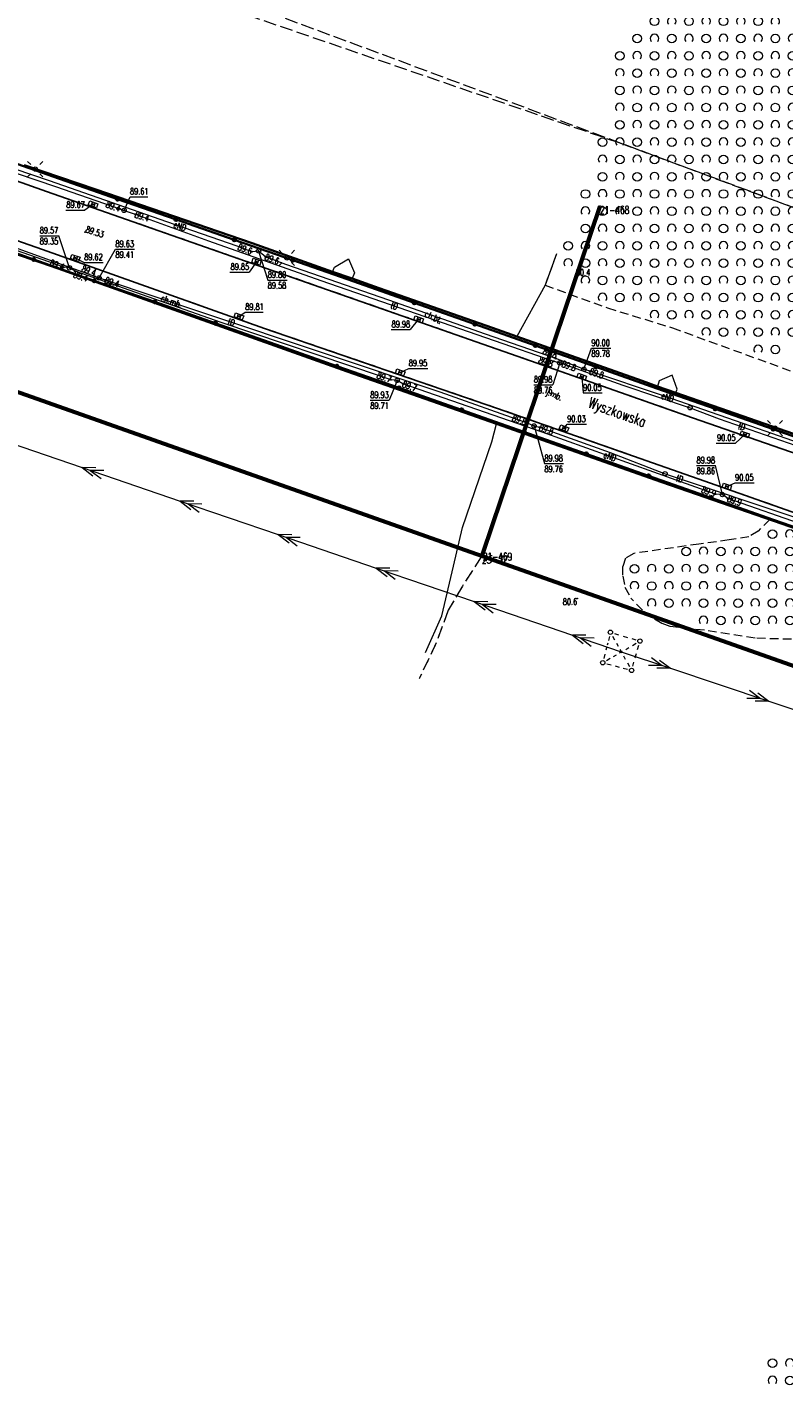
# Model space of a CAD drawing. Header units: metres. Extents: x 7505752 to 7507120, y 5839999 to 5840598.
# Tile 13 of 35: x 7506201 to 7506289, y 5840231 to 5840388. Entities that reach past the tile are written whole.
import ezdxf
from ezdxf.enums import TextEntityAlignment as Align

# ---------------------------------------------------------------- set-up
doc = ezdxf.new("R2010")
doc.units = ezdxf.units.M
doc.header["$MEASUREMENT"] = 0
for name, pattern in [('2_14', [1, -1]), ('2_OTDD', [0]), ('2_OTKC', [1.5, 1, -0.5]), ('2_OTKJ', [2, 1.5, -0.5]), ('2_OTKK', [0]), ('2_OTKM', [0]), ('2_OTWP', [0]), ('2_OTZK', [1.5, 1, -0.5]), ('4_SUEP_A', [0]), ('4_SUPP_P', [2, 1.5, -0.5]), ('4_SUTP_A', [0]), ('GDE', [0]), ('GUK', [2, 1.5, -0.5]), ('GUZ', [1, 0.5, -0.5])]:
    doc.linetypes.add(name, pattern=pattern)
doc.layers.get('0').update_dxf_attribs({"color": 250, "linetype": 'CONTINUOUS', "lineweight": 100})
for name, color, linetype, lineweight in [('Dzialki', 7, 'GDE', 18), ('Numery_punktow', 7, 'CONTINUOUS', 9), ('OTD_L_13', 7, '2_OTDD', 18), ('OTK_E_T_0', 7, 'CONTINUOUS', 0), ('OTK_E_T_1', 7, 'CONTINUOUS', 0), ('OTK_E_T_8', 7, 'CONTINUOUS', 25), ('OTK_L_0', 7, '2_OTKJ', 18), ('OTK_L_1', 7, '2_OTKK', 25), ('OTK_L_2', 7, '2_OTKC', 18), ('OTK_L_7', 7, '2_OTKM', 35), ('OTO_L_0', 7, 'CONTINUOUS', 35), ('OTR_T_0', 7, 'CONTINUOUS', 18), ('OTR_T_1', 7, 'CONTINUOUS', 18), ('OTZ_L_1', 7, '2_OTZK', 18), ('Punkty', 7, 'CONTINUOUS', 18), ('SUE_T_3', 7, 'CONTINUOUS', 18), ('SUEP_E_T_0', 1, 'CONTINUOUS', 0), ('SUEP_L_0', 1, '4_SUEP_A', 18), ('SUER_T_0', 1, 'CONTINUOUS', 18), ('SUP_T_0', 7, 'CONTINUOUS', 18), ('SUP_T_2', 7, 'CONTINUOUS', 18)]:
    doc.layers.add(name, color=color, linetype=linetype, lineweight=lineweight)
for name, color, linetype, lineweight, true_color in [('Kontury', 7, 'GUK', 18, 0x008000), ('OTW_L_0', 7, '2_OTWP', 18, 0x59d9ff), ('P_SUGP_L_0', 7, '4_SUPP_P', 18, 0xbfbf00), ('SUK_T_1', 7, 'CONTINUOUS', 18, 0x803300), ('SUKR_T_0', 7, 'CONTINUOUS', 18, 0x803300), ('SUTP_E_T_0', 7, 'CONTINUOUS', 0, 0xff9100), ('SUTP_L_0', 7, '4_SUTP_A', 18, 0xff9100), ('SUTR_T_0', 7, 'CONTINUOUS', 18, 0xff9100), ('Uzytki', 7, 'GUZ', 18, 0x008000)]:
    doc.layers.add(name, color=color, linetype=linetype, lineweight=lineweight, true_color=true_color)
doc.styles.get("Standard").update_dxf_attribs({"font": 'Simplex.SHX', "width": 0.75})

# ---------------------------------------------------------------- blocks, each defined once
blk = doc.blocks.new('GRO')
at = {"linetype": 'Continuous'}
blk.add_circle((0, 0), 0.045, dxfattribs=at)
blk = doc.blocks.new('2_OTRN')
at = {"linetype": 'Continuous'}
blk.add_circle((0, 0), 0.045, dxfattribs=at)
blk = doc.blocks.new('2_OTRS')
at = {"linetype": 'Continuous'}
blk.add_circle((0, 0), 0.045, dxfattribs=at)
blk = doc.blocks.new('2_OTZK')
at = {"linetype": 'Continuous'}
for centre in [(-1, 1), (1, -1)]:
    blk.add_circle(centre, 0.5, dxfattribs=at)
for centre, start, end in [((1, 1), 318.5904, 221.4096), ((-1, -1), 318.7031, 221.2969)]:
    blk.add_arc(centre, 0.5, start, end, dxfattribs=at)
blk = doc.blocks.new('4_SUEO_W')
at = {"linetype": 'Continuous'}
for p, q in [((-0.53035, 0.53035), (-0.8839, 0.8839)), ((0.53035, 0.53035), (0.8839, 0.8839)), ((-0.53035, -0.53035), (-0.8839, -0.8839)), ((0.53035, -0.53035), (0.8839, -0.8839))]:
    blk.add_line(p, q, dxfattribs=at)
blk.add_circle((0, 0), 0.025, dxfattribs=at)
blk = doc.blocks.new('4_SUPP')
at = {"linetype": 'Continuous'}
blk.add_circle((0, 0), 0.25, dxfattribs=at)
blk = doc.blocks.new('4_SUPS')
at = {"linetype": 'Continuous'}
blk.add_circle((0, 0), 0.0625, dxfattribs=at)
blk = doc.blocks.new('4_SUKK')
at = {"linetype": 'Continuous'}
for p, q in [((-0.5, -0.25), (-0.5, 0.25)), ((-0.5, 0.25), (0.5, 0.25)), ((-0.175, 0.25), (-0.175, -0.25)), ((0.175, 0.25), (0.175, -0.25)), ((0.5, 0.25), (0.5, -0.25)), ((0.5, -0.25), (-0.5, -0.25))]:
    blk.add_line(p, q, dxfattribs=at)
blk = doc.blocks.new('4_SUPK')
at = {"linetype": 'Continuous'}
blk.add_circle((0, 0), 0.25, dxfattribs=at)

msp = doc.modelspace()

# ---------------------------------------------------------------- linework, layer by layer
at = {"layer": 'Dzialki', "color": 3, "lineweight": 60}
for p, q in [((7506113.19, 5840376.82), (7506254.11, 5840327.08)), ((7506267.79, 5840367.58), (7506254.23, 5840327.43)), ((7506254.23, 5840327.43), (7506254.11, 5840327.08)), ((7506254.11, 5840327.08), (7506416.72, 5840269.67))]:
    msp.add_line(p, q, dxfattribs=at)
at = {"layer": 'Kontury'}
for p, q in [((7506267.79, 5840367.58), (7506254.23, 5840327.43)), ((7506254.11, 5840327.08), (7506251.87, 5840323.59)), ((7506254.23, 5840327.43), (7506254.11, 5840327.08)), ((7506254.11, 5840327.08), (7506360.54, 5840289.51)), ((7506251.87, 5840323.59), (7506250.21, 5840320.78)), ((7506250.21, 5840320.78), (7506248.83, 5840317.01)), ((7506248.83, 5840317.01), (7506246.85, 5840312.84))]:
    msp.add_line(p, q, dxfattribs=at)
at = {"layer": 'OTD_L_13', "linetype": '2_OTDD'}
for p, q in [((7506237.03, 5840360.51), (7506238.68, 5840361.49)), ((7506238.68, 5840361.49), (7506239.36, 5840359.85)), ((7506236.83, 5840359.98), (7506237.03, 5840360.51)), ((7506239.08, 5840359.19), (7506236.83, 5840359.98)), ((7506239.36, 5840359.85), (7506239.08, 5840359.19)), ((7506274.64, 5840347.35), (7506274.44, 5840346.71)), ((7506276.16, 5840347.99), (7506274.64, 5840347.35)), ((7506276.72, 5840346.4), (7506276.16, 5840347.99)), ((7506274.44, 5840346.71), (7506276.57, 5840345.97)), ((7506276.57, 5840345.97), (7506276.72, 5840346.4))]:
    msp.add_line(p, q, dxfattribs=at)
at = {"layer": 'OTK_L_0', "linetype": '2_OTKJ'}
for p, q in [((7506178.45, 5840378.12), (7506203.7, 5840369.27)), ((7506203.21, 5840362.55), (7506178.4, 5840371.19)), ((7506203.7, 5840369.27), (7506226.74, 5840361.22)), ((7506228.93, 5840353.42), (7506203.21, 5840362.55)), ((7506226.74, 5840361.22), (7506244.86, 5840354.89)), ((7506244.86, 5840354.89), (7506259.76, 5840349.66)), ((7506255.93, 5840344.16), (7506228.93, 5840353.42)), ((7506259.76, 5840349.66), (7506278.52, 5840343.07)), ((7506279.16, 5840336), (7506255.93, 5840344.16)), ((7506278.52, 5840343.07), (7506295.14, 5840337.26)), ((7506308.09, 5840325.83), (7506279.16, 5840336))]:
    msp.add_line(p, q, dxfattribs=at)
at = {"layer": 'OTK_L_1', "linetype": '2_OTKK'}
for p, q in [((7506178.45, 5840378.12), (7506203.7, 5840369.27)), ((7506203.21, 5840362.55), (7506178.4, 5840371.19)), ((7506203.7, 5840369.27), (7506226.74, 5840361.22)), ((7506228.93, 5840353.42), (7506203.21, 5840362.55)), ((7506226.74, 5840361.22), (7506244.86, 5840354.89)), ((7506244.86, 5840354.89), (7506259.76, 5840349.66)), ((7506255.93, 5840344.16), (7506228.93, 5840353.42)), ((7506259.76, 5840349.66), (7506278.52, 5840343.07)), ((7506279.16, 5840336), (7506255.93, 5840344.16)), ((7506278.52, 5840343.07), (7506295.14, 5840337.26)), ((7506308.09, 5840325.83), (7506279.16, 5840336))]:
    msp.add_line(p, q, dxfattribs=at)
at = {"layer": 'OTK_L_2', "linetype": '2_OTKC'}
for p, q in [((7506205.18, 5840370.73), (7506170.06, 5840383.09)), ((7506203.7, 5840369.27), (7506178.45, 5840378.12)), ((7506203.21, 5840362.55), (7506178.4, 5840371.19)), ((7506226.74, 5840361.22), (7506203.7, 5840369.27)), ((7506239.28, 5840358.86), (7506205.18, 5840370.73)), ((7506188.13, 5840366.34), (7506230.25, 5840351.55)), ((7506228.93, 5840353.42), (7506203.21, 5840362.55)), ((7506244.86, 5840354.89), (7506226.74, 5840361.22)), ((7506274.38, 5840346.47), (7506239.28, 5840358.86)), ((7506259.76, 5840349.66), (7506244.86, 5840354.89)), ((7506255.93, 5840344.16), (7506228.93, 5840353.42)), ((7506230.25, 5840351.55), (7506287.88, 5840331.26)), ((7506278.52, 5840343.07), (7506259.76, 5840349.66)), ((7506308.4, 5840334.55), (7506274.38, 5840346.47)), ((7506279.16, 5840336), (7506255.93, 5840344.16)), ((7506295.14, 5840337.26), (7506278.52, 5840343.07)), ((7506308.09, 5840325.83), (7506279.16, 5840336)), ((7506287.88, 5840331.26), (7506333.63, 5840315.36))]:
    msp.add_line(p, q, dxfattribs=at)
at = {"layer": 'OTK_L_7', "linetype": '2_OTKM'}
for p, q in [((7506205.03, 5840360.36), (7506174.21, 5840370.99)), ((7506201.11, 5840372.31), (7506209.39, 5840369.51)), ((7506209.39, 5840369.51), (7506227.51, 5840363.29)), ((7506227.51, 5840363.29), (7506236.83, 5840359.98)), ((7506238.52, 5840348.43), (7506205.03, 5840360.36)), ((7506236.83, 5840359.98), (7506239.08, 5840359.19)), ((7506239.08, 5840359.19), (7506242.22, 5840358.07)), ((7506242.22, 5840358.07), (7506255.36, 5840353.47)), ((7506255.36, 5840353.47), (7506258.15, 5840352.48)), ((7506258.15, 5840352.48), (7506272.66, 5840347.33)), ((7506255.8, 5840342.35), (7506238.52, 5840348.43)), ((7506272.66, 5840347.33), (7506274.44, 5840346.71)), ((7506274.44, 5840346.71), (7506276.57, 5840345.97)), ((7506276.57, 5840345.97), (7506291.11, 5840340.9)), ((7506274.95, 5840335.6), (7506255.8, 5840342.35)), ((7506307.84, 5840324.25), (7506274.95, 5840335.6))]:
    msp.add_line(p, q, dxfattribs=at)
at = {"layer": 'OTO_L_0'}
for p, q in [((7506205.18, 5840370.73), (7506198.11, 5840373.22)), ((7506211.93, 5840368.38), (7506205.18, 5840370.73)), ((7506218.69, 5840366.03), (7506211.93, 5840368.38)), ((7506225.44, 5840363.68), (7506218.69, 5840366.03)), ((7506195.21, 5840363.86), (7506202.21, 5840361.4)), ((7506232.2, 5840361.32), (7506225.44, 5840363.68)), ((7506202.21, 5840361.4), (7506209.22, 5840358.94)), ((7506239.28, 5840358.86), (7506232.2, 5840361.32)), ((7506209.22, 5840358.94), (7506216.23, 5840356.48)), ((7506246.29, 5840356.39), (7506239.28, 5840358.86)), ((7506216.23, 5840356.48), (7506223.24, 5840354.01)), ((7506253.29, 5840353.91), (7506246.29, 5840356.39)), ((7506223.24, 5840354.01), (7506230.25, 5840351.55)), ((7506260.3, 5840351.44), (7506253.29, 5840353.91)), ((7506230.25, 5840351.55), (7506237.32, 5840349.06)), ((7506267.31, 5840348.97), (7506260.3, 5840351.44)), ((7506237.32, 5840349.06), (7506244.54, 5840346.52)), ((7506274.38, 5840346.47), (7506267.31, 5840348.97)), ((7506244.54, 5840346.52), (7506251.77, 5840343.98)), ((7506281.12, 5840344.11), (7506274.38, 5840346.47)), ((7506287.85, 5840341.75), (7506281.12, 5840344.11)), ((7506251.77, 5840343.98), (7506258.99, 5840341.43)), ((7506258.99, 5840341.43), (7506266.21, 5840338.89)), ((7506294.59, 5840339.39), (7506287.85, 5840341.75)), ((7506266.21, 5840338.89), (7506273.43, 5840336.35)), ((7506273.43, 5840336.35), (7506280.66, 5840333.81)), ((7506280.66, 5840333.81), (7506287.88, 5840331.26)), ((7506287.88, 5840331.26), (7506294.96, 5840328.8))]:
    msp.add_line(p, q, dxfattribs=at)
for centre in [(7506211.93, 5840368.38), (7506218.69, 5840366.03), (7506225.44, 5840363.68), (7506202.21, 5840361.4), (7506232.2, 5840361.32), (7506209.22, 5840358.94), (7506216.23, 5840356.48), (7506246.29, 5840356.39), (7506223.24, 5840354.01), (7506253.29, 5840353.91), (7506260.3, 5840351.44), (7506237.32, 5840349.06), (7506267.31, 5840348.97), (7506244.54, 5840346.52), (7506251.77, 5840343.98), (7506281.12, 5840344.11), (7506258.99, 5840341.43), (7506287.85, 5840341.75), (7506266.21, 5840338.89), (7506273.43, 5840336.35), (7506280.66, 5840333.81)]:
    msp.add_circle(centre, 0.17, dxfattribs=at)
at = {"layer": 'OTW_L_0', "linetype": '2_14'}
for p, q in [((7506205.03, 5840360.36), (7506174.21, 5840370.99)), ((7506201.11, 5840372.31), (7506209.39, 5840369.51)), ((7506209.39, 5840369.51), (7506227.51, 5840363.29)), ((7506227.51, 5840363.29), (7506236.83, 5840359.98)), ((7506237.03, 5840360.51), (7506238.68, 5840361.49)), ((7506238.68, 5840361.49), (7506239.36, 5840359.85)), ((7506238.52, 5840348.43), (7506205.03, 5840360.36)), ((7506236.83, 5840359.98), (7506237.03, 5840360.51)), ((7506239.36, 5840359.85), (7506239.08, 5840359.19)), ((7506239.08, 5840359.19), (7506242.22, 5840358.07)), ((7506242.22, 5840358.07), (7506255.36, 5840353.47)), ((7506258.15, 5840352.48), (7506255.36, 5840353.47)), ((7506255.8, 5840342.35), (7506238.52, 5840348.43))]:
    msp.add_line(p, q, dxfattribs=at)
at = {"layer": 'OTW_L_0', "linetype": '2_OTWP'}
for p, q in [((7506262.75, 5840362.05), (7506261.43, 5840358.42)), ((7506261.43, 5840358.42), (7506258.15, 5840352.48)), ((7506255.27, 5840340.3), (7506255.8, 5840342.35)), ((7506251.87, 5840330.37), (7506255.27, 5840340.3)), ((7506250.82, 5840325.87), (7506251.87, 5840330.37)), ((7506249.49, 5840320.14), (7506250.82, 5840325.87)), ((7506247.58, 5840315.89), (7506249.49, 5840320.14))]:
    msp.add_line(p, q, dxfattribs=at)
at = {"layer": 'OTZ_L_1', "linetype": '2_OTZK'}
for p, q in [((7506262.75, 5840362.05), (7506261.43, 5840358.42)), ((7506261.43, 5840358.42), (7506268.67, 5840355.79)), ((7506268.67, 5840355.79), (7506276.19, 5840353.48)), ((7506276.19, 5840353.48), (7506290.66, 5840348.21)), ((7506287.46, 5840331.29), (7506286.11, 5840329.94)), ((7506307.84, 5840324.25), (7506287.46, 5840331.29)), ((7506279.26, 5840328.45), (7506273.34, 5840327.59)), ((7506282.76, 5840328.92), (7506279.26, 5840328.45)), ((7506285.04, 5840329.3), (7506282.76, 5840328.92)), ((7506286.11, 5840329.94), (7506285.04, 5840329.3)), ((7506270.74, 5840326.81), (7506270.41, 5840325.83)), ((7506271.71, 5840327.36), (7506270.74, 5840326.81)), ((7506273.34, 5840327.59), (7506271.71, 5840327.36)), ((7506270.41, 5840325.83), (7506270.42, 5840324.74)), ((7506270.42, 5840324.74), (7506270.68, 5840323.46)), ((7506270.68, 5840323.46), (7506271.37, 5840322.19)), ((7506272.71, 5840320.78), (7506271.37, 5840322.19)), ((7506273.73, 5840319.97), (7506272.71, 5840320.78)), ((7506274.96, 5840319.26), (7506273.73, 5840319.97)), ((7506275.94, 5840318.9), (7506274.96, 5840319.26)), ((7506279.9, 5840318.46), (7506275.94, 5840318.9)), ((7506285.75, 5840317.54), (7506279.9, 5840318.46)), ((7506289.96, 5840317.42), (7506285.75, 5840317.54))]:
    msp.add_line(p, q, dxfattribs=at)
at = {"layer": 'P_SUGP_L_0', "linetype": '4_SUPP_P'}
for p, q in [((7506026.45, 5840458.59), (7506269.98, 5840374.94)), ((7506579.55, 5840259.78), (7506128.3, 5840427.64)), ((7506269.98, 5840374.94), (7506432.52, 5840314.48))]:
    msp.add_line(p, q, dxfattribs=at)
at = {"layer": 'SUEP_L_0', "linetype": '4_SUEP_A'}
for p, q in [((7506204.03, 5840370.51), (7506192.22, 5840374.48)), ((7506217.61, 5840365.77), (7506204.03, 5840370.51)), ((7506203.95, 5840361.12), (7506186.71, 5840367.15)), ((7506225.78, 5840362.93), (7506217.61, 5840365.77)), ((7506227.46, 5840362.3), (7506225.78, 5840362.93)), ((7506228.25, 5840362.38), (7506227.46, 5840362.3)), ((7506229.04, 5840361.72), (7506228.25, 5840362.38)), ((7506231.4, 5840360.83), (7506229.04, 5840361.72)), ((7506205.69, 5840360.5), (7506203.95, 5840361.12)), ((7506206.35, 5840360.43), (7506205.69, 5840360.5)), ((7506206.99, 5840360.05), (7506206.35, 5840360.43)), ((7506223.93, 5840354.11), (7506206.99, 5840360.05)), ((7506243.33, 5840356.7), (7506231.4, 5840360.83)), ((7506254.55, 5840352.75), (7506243.33, 5840356.7)), ((7506242.47, 5840347.86), (7506223.93, 5840354.11)), ((7506262.66, 5840349.93), (7506254.55, 5840352.75)), ((7506265.93, 5840348.68), (7506262.66, 5840349.93)), ((7506243.58, 5840347.48), (7506242.47, 5840347.86)), ((7506244.3, 5840347.39), (7506243.58, 5840347.48)), ((7506244.95, 5840347), (7506244.3, 5840347.39)), ((7506266.62, 5840348.47), (7506265.93, 5840348.68)), ((7506275.13, 5840345.61), (7506266.62, 5840348.47)), ((7506261.1, 5840341.4), (7506244.95, 5840347)), ((7506285.25, 5840342.1), (7506275.13, 5840345.61)), ((7506196.45, 5840341.18), (7506207.81, 5840337.3)), ((7506276.6, 5840335.83), (7506261.1, 5840341.4)), ((7506298.35, 5840337.53), (7506285.25, 5840342.1)), ((7506207.81, 5840337.3), (7506219.16, 5840333.42)), ((7506209.39, 5840337.29), (7506207.81, 5840337.3)), ((7506207.81, 5840337.3), (7506209.07, 5840336.34)), ((7506210.34, 5840336.97), (7506208.76, 5840336.98)), ((7506208.76, 5840336.98), (7506210.01, 5840336.02)), ((7506281.18, 5840334.24), (7506276.6, 5840335.83)), ((7506219.16, 5840333.42), (7506230.52, 5840329.54)), ((7506220.75, 5840333.41), (7506219.16, 5840333.42)), ((7506219.16, 5840333.42), (7506220.42, 5840332.46)), ((7506221.69, 5840333.08), (7506220.11, 5840333.1)), ((7506220.11, 5840333.1), (7506221.37, 5840332.14)), ((7506281.97, 5840334.18), (7506281.18, 5840334.24)), ((7506282.59, 5840333.74), (7506281.97, 5840334.18)), ((7506291.67, 5840330.57), (7506282.59, 5840333.74)), ((7506230.52, 5840329.54), (7506241.87, 5840325.66)), ((7506232.1, 5840329.53), (7506230.52, 5840329.54)), ((7506230.52, 5840329.54), (7506231.78, 5840328.58)), ((7506233.05, 5840329.2), (7506231.47, 5840329.22)), ((7506231.47, 5840329.22), (7506232.72, 5840328.26)), ((7506241.87, 5840325.66), (7506253.23, 5840321.78)), ((7506243.46, 5840325.65), (7506241.87, 5840325.66)), ((7506241.87, 5840325.66), (7506243.13, 5840324.7)), ((7506244.4, 5840325.32), (7506242.82, 5840325.34)), ((7506242.82, 5840325.34), (7506244.08, 5840324.38)), ((7506253.23, 5840321.78), (7506264.59, 5840317.9)), ((7506254.81, 5840321.77), (7506253.23, 5840321.78)), ((7506253.23, 5840321.78), (7506254.49, 5840320.82)), ((7506255.76, 5840321.44), (7506254.18, 5840321.46)), ((7506254.18, 5840321.46), (7506255.43, 5840320.5)), ((7506264.59, 5840317.9), (7506270.26, 5840315.96)), ((7506266.17, 5840317.89), (7506264.59, 5840317.9)), ((7506264.59, 5840317.9), (7506265.84, 5840316.94)), ((7506267.11, 5840317.56), (7506265.53, 5840317.58)), ((7506265.53, 5840317.58), (7506266.79, 5840316.62)), ((7506270.26, 5840315.96), (7506275.95, 5840314.06)), ((7506275.01, 5840314.38), (7506273.42, 5840314.38)), ((7506273.74, 5840315.32), (7506275.01, 5840314.38)), ((7506274.69, 5840315.01), (7506275.95, 5840314.06)), ((7506275.95, 5840314.06), (7506274.37, 5840314.06)), ((7506275.95, 5840314.06), (7506287.34, 5840310.26)), ((7506285.12, 5840311.53), (7506286.39, 5840310.58)), ((7506286.07, 5840311.21), (7506287.34, 5840310.26)), ((7506286.39, 5840310.58), (7506284.81, 5840310.58)), ((7506287.34, 5840310.26), (7506285.76, 5840310.26)), ((7506287.34, 5840310.26), (7506298.72, 5840306.46))]:
    msp.add_line(p, q, dxfattribs=at)
at = {"layer": 'SUER_T_0', "linetype": 'Continuous', "lineweight": 0}
for p, q in [((7506202.91, 5840364.15), (7506205.13, 5840364.15)), ((7506206.35, 5840360.43), (7506205.13, 5840364.15)), ((7506228.25, 5840362.38), (7506229.32, 5840359.02)), ((7506229.32, 5840359.02), (7506231.55, 5840359.02)), ((7506265.93, 5840348.68), (7506266.8, 5840351.13)), ((7506266.8, 5840351.13), (7506269.03, 5840351.13)), ((7506244.3, 5840347.39), (7506243.39, 5840345.1)), ((7506241.19, 5840345.1), (7506243.39, 5840345.1)), ((7506278.98, 5840337.54), (7506281.18, 5840337.54)), ((7506281.97, 5840334.18), (7506281.18, 5840337.54))]:
    msp.add_line(p, q, dxfattribs=at)
at = {"layer": 'SUKR_T_0', "linetype": 'Continuous', "lineweight": 0}
for p, q in [((7506209.08, 5840367.79), (7506208.12, 5840367.12)), ((7506205.92, 5840367.12), (7506208.12, 5840367.12)), ((7506207.02, 5840361.58), (7506208.06, 5840361.06)), ((7506208.06, 5840361.06), (7506210.26, 5840361.06)), ((7506224.93, 5840359.94), (7506227.15, 5840359.94)), ((7506228.01, 5840361.14), (7506227.15, 5840359.94)), ((7506225.97, 5840354.81), (7506226.71, 5840355.3)), ((7506226.71, 5840355.3), (7506228.8, 5840355.3)), ((7506246.79, 5840354.47), (7506245.8, 5840353.29)), ((7506243.6, 5840353.29), (7506245.8, 5840353.29)), ((7506244.66, 5840348.32), (7506245.65, 5840348.78)), ((7506245.65, 5840348.78), (7506247.85, 5840348.78)), ((7506265.68, 5840347.82), (7506265.84, 5840345.95)), ((7506265.84, 5840345.95), (7506268.06, 5840345.95)), ((7506263.63, 5840341.85), (7506264, 5840342.33)), ((7506264, 5840342.33), (7506266.22, 5840342.33)), ((7506284.56, 5840341.14), (7506283.49, 5840340.14)), ((7506281.26, 5840340.14), (7506283.49, 5840340.14)), ((7506282.49, 5840335.1), (7506283.44, 5840335.54)), ((7506283.44, 5840335.54), (7506285.66, 5840335.54))]:
    msp.add_line(p, q, dxfattribs=at)
at = {"layer": 'SUP_T_2', "linetype": 'Continuous', "lineweight": 0}
for p, q in [((7506268.88, 5840317.75), (7506268.76, 5840317.27)), ((7506269.24, 5840317.8), (7506269.48, 5840317.37)), ((7506269.48, 5840318.1), (7506269.95, 5840317.95)), ((7506270.47, 5840317.8), (7506270.99, 5840317.64)), ((7506271.47, 5840317.5), (7506271.95, 5840317.36)), ((7506268.55, 5840316.44), (7506268.48, 5840316.17)), ((7506268.69, 5840316.99), (7506268.62, 5840316.72)), ((7506269.69, 5840316.99), (7506269.89, 5840316.62)), ((7506270.06, 5840315.84), (7506270.41, 5840316.05)), ((7506270.1, 5840316.25), (7506270.31, 5840315.87)), ((7506270.77, 5840316.25), (7506271.13, 5840316.46)), ((7506271.56, 5840316.71), (7506271.99, 5840316.96)), ((7506272.15, 5840316.25), (7506272.29, 5840316.73)), ((7506268.36, 5840315.68), (7506268.24, 5840315.2)), ((7506268.55, 5840314.96), (7506268.99, 5840315.22)), ((7506268.6, 5840314.58), (7506269.09, 5840314.45)), ((7506269.34, 5840315.42), (7506269.7, 5840315.63)), ((7506269.54, 5840314.33), (7506270, 5840314.21)), ((7506270.51, 5840315.5), (7506270.72, 5840315.13)), ((7506270.96, 5840314.69), (7506271.21, 5840314.25)), ((7506271.59, 5840314.3), (7506271.72, 5840314.78)), ((7506271.87, 5840315.27), (7506272.01, 5840315.77)), ((7506270.48, 5840314.08), (7506270.97, 5840313.95))]:
    msp.add_line(p, q, dxfattribs=at)
at = {"layer": 'SUTP_L_0', "linetype": '4_SUTP_A'}
for p, q in [((7506192.2, 5840374.1), (7506204.74, 5840369.86)), ((7506204.74, 5840369.86), (7506212.19, 5840367.25)), ((7506212.19, 5840367.25), (7506212.68, 5840367.08)), ((7506212.68, 5840367.08), (7506213.96, 5840366.63)), ((7506213.96, 5840366.63), (7506222.44, 5840363.57)), ((7506195.49, 5840364.43), (7506209.25, 5840359.46)), ((7506222.44, 5840363.57), (7506235.46, 5840358.96)), ((7506209.25, 5840359.46), (7506209.77, 5840359.27)), ((7506209.77, 5840359.27), (7506210.49, 5840359.03)), ((7506210.49, 5840359.03), (7506222.12, 5840355.14)), ((7506235.46, 5840358.96), (7506255.55, 5840352.01)), ((7506222.12, 5840355.14), (7506249.26, 5840346.06)), ((7506255.55, 5840352.01), (7506262.43, 5840349.61)), ((7506262.43, 5840349.61), (7506263.13, 5840349.43)), ((7506263.13, 5840349.43), (7506263.41, 5840349.34)), ((7506263.41, 5840349.34), (7506270.43, 5840346.86)), ((7506249.26, 5840346.06), (7506259.23, 5840342.53)), ((7506270.43, 5840346.86), (7506278.23, 5840344.23)), ((7506278.23, 5840344.23), (7506281.61, 5840342.96)), ((7506259.23, 5840342.53), (7506260.16, 5840342.13)), ((7506281.61, 5840342.96), (7506291.35, 5840339.54)), ((7506260.16, 5840342.13), (7506260.79, 5840341.97)), ((7506260.79, 5840341.97), (7506268.98, 5840339.06)), ((7506268.98, 5840339.06), (7506275.33, 5840336.59)), ((7506275.33, 5840336.59), (7506290.94, 5840331.35))]:
    msp.add_line(p, q, dxfattribs=at)
at = {"layer": 'SUTR_T_0', "linetype": 'Continuous', "lineweight": 0}
for p, q in [((7506212.68, 5840367.08), (7506213.36, 5840368.67)), ((7506213.36, 5840368.67), (7506215.43, 5840368.67)), ((7506209.77, 5840359.27), (7506211.68, 5840362.59)), ((7506211.68, 5840362.59), (7506213.87, 5840362.59)), ((7506263.13, 5840349.43), (7506262.34, 5840346.89)), ((7506260.14, 5840346.89), (7506262.34, 5840346.89)), ((7506260.16, 5840342.13), (7506261.36, 5840337.76)), ((7506261.36, 5840337.76), (7506263.56, 5840337.76))]:
    msp.add_line(p, q, dxfattribs=at)
at = {"layer": 'Uzytki'}
for p, q in [((7506113.19, 5840376.82), (7506254.11, 5840327.08)), ((7506267.79, 5840367.58), (7506254.23, 5840327.43)), ((7506254.11, 5840327.08), (7506251.87, 5840323.59)), ((7506254.23, 5840327.43), (7506254.11, 5840327.08)), ((7506254.11, 5840327.08), (7506360.54, 5840289.5)), ((7506251.87, 5840323.59), (7506250.21, 5840320.78)), ((7506250.21, 5840320.78), (7506248.83, 5840317.01)), ((7506248.83, 5840317.01), (7506246.85, 5840312.83))]:
    msp.add_line(p, q, dxfattribs=at)

# ---------------------------------------------------------------- block references
at = {"layer": 'OTR_T_0'}
msp.add_blockref('2_OTRS', (7506208.15, 5840364.57), dxfattribs=at)
at = {"layer": 'OTR_T_1'}
for p in [(7506265, 5840359.52), (7506265.15, 5840322.15)]:
    msp.add_blockref('2_OTRN', p, dxfattribs=at)
at = {"layer": 'OTZ_L_1'}
for p in [(7506275.1, 5840387.98), (7506279.1, 5840387.98), (7506283.1, 5840387.98), (7506287.1, 5840387.98), (7506273.1, 5840385.98), (7506277.1, 5840385.98), (7506281.1, 5840385.98), (7506285.1, 5840385.98), (7506289.1, 5840385.98), (7506271.1, 5840383.98), (7506275.1, 5840383.98), (7506279.1, 5840383.98), (7506283.1, 5840383.98), (7506287.1, 5840383.98), (7506273.1, 5840381.98), (7506277.1, 5840381.98), (7506281.1, 5840381.98), (7506285.1, 5840381.98), (7506289.1, 5840381.98), (7506271.1, 5840379.98), (7506275.1, 5840379.98), (7506279.1, 5840379.98), (7506283.1, 5840379.98), (7506287.1, 5840379.98), (7506273.1, 5840377.98), (7506277.1, 5840377.98), (7506281.1, 5840377.98), (7506285.1, 5840377.98), (7506289.1, 5840377.98), (7506271.1, 5840375.98), (7506275.1, 5840375.98), (7506279.1, 5840375.98), (7506283.1, 5840375.98), (7506287.1, 5840375.98), (7506269.1, 5840373.98), (7506273.1, 5840373.98), (7506277.1, 5840373.98), (7506281.1, 5840373.98), (7506285.1, 5840373.98), (7506289.1, 5840373.98), (7506271.1, 5840371.98), (7506275.1, 5840371.98), (7506279.1, 5840371.98), (7506283.1, 5840371.98), (7506287.1, 5840371.98), (7506269.1, 5840369.98), (7506273.1, 5840369.98), (7506277.1, 5840369.98), (7506281.1, 5840369.98), (7506285.1, 5840369.98), (7506289.1, 5840369.98), (7506267.1, 5840367.98), (7506271.1, 5840367.98), (7506275.1, 5840367.98), (7506279.1, 5840367.98), (7506283.1, 5840367.98), (7506287.1, 5840367.98), (7506269.1, 5840365.98), (7506273.1, 5840365.98), (7506277.1, 5840365.98), (7506281.1, 5840365.98), (7506285.1, 5840365.98), (7506289.1, 5840365.98), (7506267.1, 5840363.98), (7506271.1, 5840363.98), (7506275.1, 5840363.98), (7506279.1, 5840363.98), (7506283.1, 5840363.98), (7506287.1, 5840363.98), (7506265.1, 5840361.98), (7506269.1, 5840361.98), (7506273.1, 5840361.98), (7506277.1, 5840361.98), (7506281.1, 5840361.98), (7506285.1, 5840361.98), (7506289.1, 5840361.98), (7506267.1, 5840359.98), (7506271.1, 5840359.98), (7506275.1, 5840359.98), (7506279.1, 5840359.98), (7506283.1, 5840359.98), (7506287.1, 5840359.98), (7506269.1, 5840357.98), (7506273.1, 5840357.98), (7506277.1, 5840357.98), (7506281.1, 5840357.98), (7506285.1, 5840357.98), (7506289.1, 5840357.98), (7506275.1, 5840355.98), (7506279.1, 5840355.98), (7506283.1, 5840355.98), (7506287.1, 5840355.98), (7506281.1, 5840353.98), (7506285.1, 5840353.98), (7506289.1, 5840353.98), (7506287.1, 5840351.98), (7506288.78, 5840328.59), (7506278.78, 5840326.59), (7506282.78, 5840326.59), (7506286.78, 5840326.59), (7506272.78, 5840324.59), (7506276.78, 5840324.59), (7506280.78, 5840324.59), (7506284.78, 5840324.59), (7506288.78, 5840324.59), (7506274.78, 5840322.59), (7506278.78, 5840322.59), (7506282.78, 5840322.59), (7506286.78, 5840322.59), (7506280.78, 5840320.59), (7506284.78, 5840320.59), (7506288.78, 5840320.59), (7506288.78, 5840232.59)]:
    msp.add_blockref('2_OTZK', p, dxfattribs=at)
at = {"layer": 'Punkty'}
for p in [(7506267.79, 5840367.58), (7506254.11, 5840327.08), (7506254.23, 5840327.43)]:
    msp.add_blockref('GRO', p, dxfattribs=at)
at = {"layer": 'SUE_T_3'}
for name, p in [('4_SUEO_W', (7506202.39, 5840371.86)), ('4_SUPP', (7506202.39, 5840371.86)), ('4_SUEO_W', (7506231.53, 5840361.58)), ('4_SUPP', (7506231.53, 5840361.58)), ('4_SUEO_W', (7506288.06, 5840341.88)), ('4_SUPP', (7506288.06, 5840341.88))]:
    msp.add_blockref(name, p, dxfattribs=at)
at = {"layer": 'SUER_T_0'}
for p in [(7506227.46, 5840362.3), (7506228.25, 5840362.38), (7506229.04, 5840361.72), (7506205.69, 5840360.5), (7506206.35, 5840360.43), (7506206.99, 5840360.05), (7506262.66, 5840349.93), (7506243.58, 5840347.48), (7506244.3, 5840347.39), (7506265.93, 5840348.68), (7506266.62, 5840348.47), (7506244.95, 5840347), (7506281.18, 5840334.24), (7506281.97, 5840334.18), (7506282.59, 5840333.74)]:
    msp.add_blockref('4_SUPS', p, dxfattribs=at)
at = {"layer": 'SUK_T_1'}
for p, rotation in [((7506209.08, 5840367.79), 340.1302983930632), ((7506207.02, 5840361.58), 340.4902954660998), ((7506228.01, 5840361.14), 341.9701566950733), ((7506225.97, 5840354.81), 339.550186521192), ((7506246.79, 5840354.47), 340.9800661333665), ((7506244.66, 5840348.32), 341.1300605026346), ((7506265.68, 5840347.82), 339.3599879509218), ((7506263.63, 5840341.85), 338.6499983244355), ((7506284.56, 5840341.14), 341.3898552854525), ((7506282.49, 5840335.1), 341.7498472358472)]:
    msp.add_blockref('4_SUKK', p, dxfattribs=dict(at, rotation=rotation))
at = {"layer": 'SUKR_T_0'}
for p in [(7506209.08, 5840367.79), (7506207.02, 5840361.58), (7506228.01, 5840361.14), (7506225.97, 5840354.81), (7506246.79, 5840354.47), (7506244.66, 5840348.32), (7506265.68, 5840347.82), (7506263.63, 5840341.85), (7506284.56, 5840341.14), (7506282.49, 5840335.1)]:
    msp.add_blockref('4_SUPS', p, dxfattribs=at)
at = {"layer": 'SUP_T_0'}
for p in [(7506212.68, 5840367.08), (7506228.25, 5840362.38), (7506206.35, 5840360.43), (7506209.77, 5840359.27), (7506263.13, 5840349.43), (7506265.93, 5840348.68), (7506244.3, 5840347.39), (7506278.23, 5840344.23), (7506260.16, 5840342.13), (7506275.33, 5840336.59), (7506281.97, 5840334.18)]:
    msp.add_blockref('4_SUPK', p, dxfattribs=at)
at = {"layer": 'SUP_T_2'}
for p in [(7506269, 5840318.24), (7506272.42, 5840317.21), (7506268.12, 5840314.71), (7506271.45, 5840313.82)]:
    msp.add_blockref('4_SUPP', p, dxfattribs=at)
at = {"layer": 'SUTR_T_0'}
for p in [(7506212.19, 5840367.25), (7506212.68, 5840367.08), (7506213.96, 5840366.63), (7506209.25, 5840359.46), (7506209.77, 5840359.27), (7506210.49, 5840359.03), (7506262.43, 5840349.61), (7506263.13, 5840349.43), (7506263.41, 5840349.34), (7506259.23, 5840342.53), (7506260.16, 5840342.13), (7506260.79, 5840341.97)]:
    msp.add_blockref('4_SUPS', p, dxfattribs=at)

# ---------------------------------------------------------------- texts
at = {"layer": 'Numery_punktow', "width": 0.7}
for s, p in [('21-468', (7506267.79, 5840367.58)), ('21-469', (7506254.23, 5840327.43))]:
    msp.add_text(s, height=0.9, dxfattribs=at).set_placement(p, align=Align.TOP_LEFT)
at = {"layer": 'Numery_punktow', "oblique": 15, "width": 0.7}
msp.add_text('25-37', height=0.9, dxfattribs=at).set_placement((7506254.11, 5840327.08), align=Align.TOP_LEFT)
at = {"layer": 'OTK_E_T_0', "lineweight": 9, "width": 0.7}
msp.add_text('j.mb.', height=0.75, rotation=335.6955, dxfattribs=at).set_placement((7506262.49, 5840345.65), align=Align.MIDDLE)
at = {"layer": 'OTK_E_T_1', "lineweight": 9, "width": 0.7}
for s, rotation, p in [('ch.mb.', 341.4543, (7506218.17, 5840356.56)), ('ch.bt.', 334.29, (7506248.51, 5840354.71))]:
    msp.add_text(s, height=0.75, rotation=rotation, dxfattribs=at).set_placement(p, align=Align.MIDDLE)
at = {"layer": 'OTK_E_T_8', "width": 0.7}
msp.add_text('Wyszkowska', height=1.25, rotation=340.2429, dxfattribs=at).set_placement((7506269.74, 5840343.53), align=Align.MIDDLE)
at = {"layer": 'OTR_T_0', "lineweight": 9, "width": 0.7}
msp.add_text('89.53', height=0.75, rotation=341.7103, dxfattribs=at).set_placement((7506208.15, 5840364.57))
at = {"layer": 'OTR_T_1', "lineweight": 9, "width": 0.7}
msp.add_text('80.4', height=0.75, rotation=0.3998, dxfattribs=at).set_placement((7506265, 5840359.52))
msp.add_text('80.6', height=0.75, rotation=0.3997, dxfattribs=at).set_placement((7506265.15, 5840322.15), align=Align.TOP_RIGHT)
at = {"layer": 'SUEP_E_T_0', "lineweight": 9, "width": 0.7}
for rotation, p in [(340.8756, (7506219.13, 5840365.24)), (340.8827, (7506275.62, 5840345.44)), (340.2266, (7506268.94, 5840338.58))]:
    msp.add_text('eND', height=0.75, rotation=rotation, dxfattribs=at).set_placement(p, align=Align.MIDDLE)
at = {"layer": 'SUER_T_0', "lineweight": 9, "width": 0.7}
for s, p in [('89.57', (7506202.91, 5840365.15)), ('89.35', (7506202.91, 5840363.9)), ('89.80', (7506229.32, 5840360.02)), ('89.58', (7506229.32, 5840358.77)), ('90.00', (7506266.8, 5840352.13)), ('89.78', (7506266.8, 5840350.88)), ('89.93', (7506241.19, 5840346.1)), ('89.71', (7506241.19, 5840344.85)), ('89.98', (7506278.98, 5840338.54)), ('89.86', (7506278.98, 5840337.29))]:
    msp.add_text(s, height=0.75, dxfattribs=at).set_placement(p, align=Align.TOP_LEFT)
for s, rotation, p in [('89.6', 339.5802, (7506227.46, 5840362.3)), ('89.4', 340.4966, (7506205.69, 5840360.5)), ('89.7', 340.8801, (7506243.58, 5840347.48)), ('89.9', 340.7499, (7506281.18, 5840334.24))]:
    msp.add_text(s, height=0.75, rotation=rotation, dxfattribs=at).set_placement(p, align=Align.MIDDLE_RIGHT)
for s, rotation, p in [('89.6', 339.9102, (7506229.04, 5840361.72)), ('89.7', 340.8801, (7506244.95, 5840347)), ('89.8', 341.13, (7506266.62, 5840348.47)), ('89.9', 340.7499, (7506282.59, 5840333.74))]:
    msp.add_text(s, height=0.75, rotation=rotation, dxfattribs=at).set_placement(p, align=Align.MIDDLE_LEFT)
msp.add_text('89.4', height=0.75, rotation=341.0175, dxfattribs=at).set_placement((7506206.99, 5840360.05), align=Align.TOP_LEFT)
msp.add_text('89.8', height=0.75, rotation=340.5574, dxfattribs=at).set_placement((7506262.66, 5840349.93), align=Align.RIGHT)
at = {"layer": 'SUKR_T_0', "lineweight": 9, "width": 0.7}
for s, p in [('89.67', (7506208.12, 5840368.12)), ('89.85', (7506227.15, 5840360.94)), ('89.98', (7506245.8, 5840354.29)), ('90.05', (7506283.49, 5840341.14))]:
    msp.add_text(s, height=0.75, dxfattribs=at).set_placement(p, align=Align.TOP_RIGHT)
for s, p in [('89.62', (7506208.06, 5840361.31)), ('89.81', (7506226.71, 5840355.55)), ('89.95', (7506245.65, 5840349.03)), ('90.03', (7506264, 5840342.58)), ('90.05', (7506283.44, 5840335.79))]:
    msp.add_text(s, height=0.75, dxfattribs=at).set_placement(p)
msp.add_text('90.05', height=0.75, dxfattribs=at).set_placement((7506265.84, 5840346.95), align=Align.TOP_LEFT)
at = {"layer": 'SUTP_E_T_0', "lineweight": 9, "width": 0.7}
for rotation, p in [(340.9167, (7506243.96, 5840356.02)), (341.4966, (7506225.09, 5840354.14)), (340.649, (7506284.2, 5840342.05)), (341.4696, (7506277.01, 5840336.02))]:
    msp.add_text('tD', height=0.75, rotation=rotation, dxfattribs=at).set_placement(p, align=Align.MIDDLE)
at = {"layer": 'SUTR_T_0', "lineweight": 9, "width": 0.7}
msp.add_text('89.61', height=0.75, dxfattribs=at).set_placement((7506213.36, 5840368.92))
for s, rotation, p in [('89.4', 340.01, (7506212.19, 5840367.25)), ('89.8', 340.47, (7506259.23, 5840342.53))]:
    msp.add_text(s, height=0.75, rotation=rotation, dxfattribs=at).set_placement(p, align=Align.MIDDLE_RIGHT)
for s, rotation, p in [('89.4', 342.15, (7506213.96, 5840366.63)), ('89.4', 341.417, (7506210.49, 5840359.03)), ('89.8', 340.4936, (7506263.41, 5840349.34)), ('89.8', 340.47, (7506260.79, 5840341.97))]:
    msp.add_text(s, height=0.75, rotation=rotation, dxfattribs=at).set_placement(p, align=Align.MIDDLE_LEFT)
for s, p in [('89.63', (7506211.68, 5840363.59)), ('89.41', (7506211.68, 5840362.34)), ('89.98', (7506260.14, 5840347.89)), ('89.76', (7506260.14, 5840346.64)), ('89.98', (7506261.36, 5840338.76)), ('89.76', (7506261.36, 5840337.51))]:
    msp.add_text(s, height=0.75, dxfattribs=at).set_placement(p, align=Align.TOP_LEFT)
msp.add_text('89.4', height=0.75, rotation=340.276, dxfattribs=at).set_placement((7506209.25, 5840359.46), align=Align.RIGHT)
msp.add_text('89.8', height=0.75, rotation=341.0393, dxfattribs=at).set_placement((7506262.43, 5840349.61), align=Align.TOP_RIGHT)

doc.saveas('drawing.dxf')
